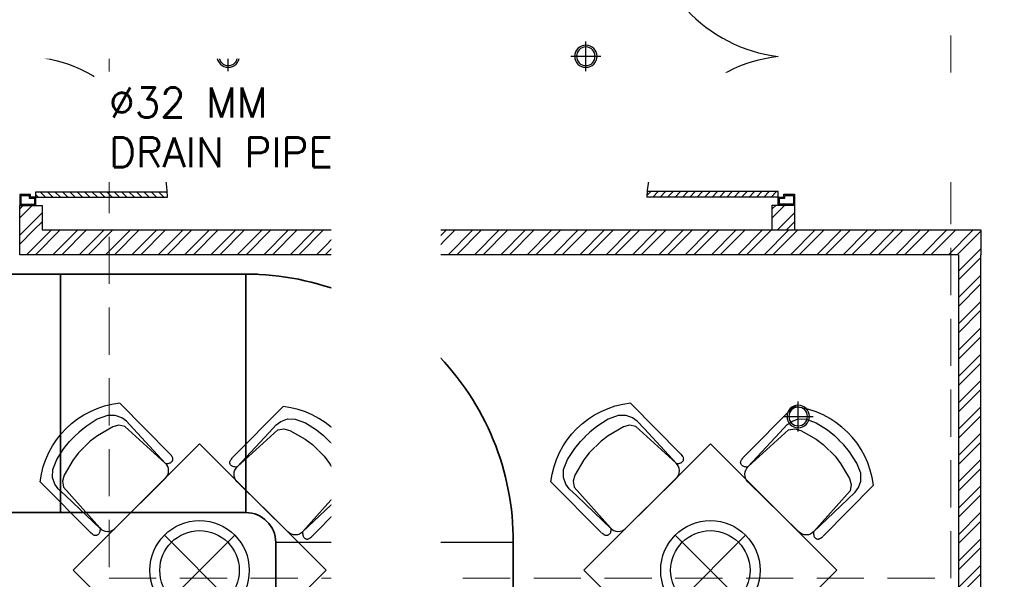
# Model space of a CAD drawing. Header units: inches. Extents: x 110711 to 158499, y 12149 to 19253.
# Tile 20 of 46: x 123537 to 123735, y 17884 to 17997. Entities that reach past the tile are written whole.
import ezdxf

# ---------------------------------------------------------------- set-up
doc = ezdxf.new("R2010")
doc.units = ezdxf.units.IN
doc.header["$MEASUREMENT"] = 0
doc.linetypes.add('HIDDEN', pattern=[0.375, 0.25, -0.125])
doc.layers.add('15w led', color=7, linetype='Continuous', true_color=0xe600e6)
for name, color, linetype, lineweight in [('AC DUCT', 5, 'Continuous', 35), ('HVAC SERVICE', 7, 'Continuous', 35), ('HVAC TEXT PP', 7, 'Continuous', 20), ('PD_HATCH', 45, 'Continuous', 9), ('SAG', 140, 'Continuous', 20)]:
    doc.layers.add(name, color=color, linetype=linetype, lineweight=lineweight)
doc.layers.add('AR PLANS', color=7, linetype='Continuous')
doc.layers.add('PD_LIGHTING', color=23, linetype='Continuous')
doc.layers.add('PD_BASE', color=8, linetype='Continuous', transparency=0.5)
doc.styles.get("Standard").update_dxf_attribs({"font": 'romans.shx', "height": 6})
pattern_1 = [(45, (-133026.243, -19588.7534), (-2.65165043, 2.65165043), []), (45, (-133024.475, -19588.7534), (-2.65165043, 2.65165043), [])]

# ---------------------------------------------------------------- blocks, each defined once
blk = doc.blocks.new('columns2')
at = {"layer": 'PD_HATCH', "color": 175, "linetype": 'HIDDEN', "ltscale": 38}
for p, q in [((556.5, -408), (556.5, -265)), ((387, -268), (387, -408)), ((387, -408), (556.5, -408))]:
    blk.add_line(p, q, dxfattribs=at)
blk = doc.blocks.new('LGIHT46E')
at = {"color": 8}
for p, q in [((7.07, 7.07), (-7.07, -7.07)), ((-7.07, 7.07), (7.07, -7.07))]:
    blk.add_line(p, q, dxfattribs=at)
for radius in [10, 8]:
    blk.add_circle((0, 0), radius, dxfattribs=at)
blk = doc.blocks.new('ight 18w')
at = {"color": 8, "lineweight": 25}
for p, q in [((0, 6), (0, -6)), ((6, 0), (-6, 0))]:
    blk.add_line(p, q, dxfattribs=at)
for radius in [4.5, 3.75]:
    blk.add_circle((0, 0), radius, dxfattribs=at)
blk = doc.blocks.new('door')
h = blk.add_hatch()
h.set_pattern_fill('ANSI31', color=8, scale=10, style=0)
h.set_pattern_definition([(45, (10752.127, -6120.4824), (-0.883883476, 0.883883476), [])])
edge = h.paths.add_edge_path()
edge.add_arc((-14403.84, -18781.42), 31.42, 180, 182.3452)
edge.add_line((-14435.23, -18782.7), (-14403.84, -18782.7))
edge.add_line((-14403.84, -18782.7), (-14403.84, -18781.42))
edge.add_line((-14403.84, -18781.42), (-14435.26, -18781.42))
h = blk.add_hatch()
h.set_pattern_fill('ANSI31', color=8, scale=10, style=0)
h.set_pattern_definition([(45, (10752.127, -6123.4768), (-0.883883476, 0.883883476), [])])
edge = h.paths.add_edge_path()
edge.add_arc((-14403.84, -18848.7), 31.42, 177.6548, 180, ccw=False)
edge.add_line((-14435.23, -18847.41), (-14403.84, -18847.41))
edge.add_line((-14403.84, -18847.41), (-14403.84, -18848.7))
edge.add_line((-14403.84, -18848.7), (-14435.26, -18848.7))
at = {"color": 8}
for p, q in [((-14403.84, -18780.13), (-14403.84, -18782.7)), ((-14403.84, -18781.42), (-14435.26, -18781.42)), ((-14403.84, -18782.7), (-14435.23, -18782.7)), ((-14403.84, -18848.7), (-14435.26, -18848.7)), ((-14403.84, -18847.41), (-14435.23, -18847.41)), ((-14403.84, -18849.98), (-14403.84, -18847.41))]:
    blk.add_line(p, q, dxfattribs=at)
for points in [[(-14399.98, -18782.06), (-14399.98, -18779.49), (-14403.84, -18779.49), (-14403.84, -18781.42), (-14402.55, -18781.42), (-14402.55, -18782.06), (-14399.98, -18782.06)], [(-14399.98, -18848.05), (-14399.98, -18850.62), (-14403.84, -18850.62), (-14403.84, -18848.7), (-14402.55, -18848.7), (-14402.55, -18848.05), (-14399.98, -18848.05)]]:
    blk.add_lwpolyline(points, dxfattribs=at)
for points in [[(-14400.24, -18781.8), (-14400.24, -18779.74), (-14403.58, -18779.74), (-14403.58, -18781.16), (-14402.3, -18781.16), (-14402.3, -18781.8)], [(-14400.24, -18848.31), (-14400.24, -18850.37), (-14403.58, -18850.37), (-14403.58, -18848.95), (-14402.3, -18848.95), (-14402.3, -18848.31)]]:
    blk.add_lwpolyline(points, close=True, dxfattribs=at)
for centre, radius, start, end in [((-14399.51, -18779.61), 35.79, 182.8848, 263.0539), ((-14399.87, -18850.35), 35.42, 96.4258, 177.3294)]:
    blk.add_arc(centre, radius, start, end, dxfattribs=at)
blk = doc.blocks.new('A$C57124B3B')
at = {"color": 8}
for p, q in [((45.6, 504.4), (45.6, 108.7)), ((664.8, 108.7), (664.8, 505.8))]:
    blk.add_line(p, q, dxfattribs=at)
blk.add_lwpolyline([(353.4, 143.9), (309.5, 143.9), (260.3, 150.9), (165.5, 175.5), (135.6, 193), (116.3, 221.1), (100.2, 522.3, -0.429937), (157.5, 582.7), (552.9, 582.7, -0.429937), (610.2, 522.3), (594.1, 221.1), (574.7, 193), (544.9, 175.5), (450, 150.9), (400.9, 143.9), (356.9, 143.9)], format="xyb", dxfattribs=at)
for points in [[(100.1, 525.3), (95.1, 530.4), (90.5, 534.4), (86, 537.4), (81.9, 539.5), (78.1, 540.8), (74.6, 541.6), (71.3, 541.8), (68.3, 541.7), (65.6, 541.4), (63.1, 540.9), (60.9, 540.1), (58.9, 539.2), (57, 538), (55.4, 536.7), (53.9, 535.2), (52.5, 533.5), (51.2, 531.6), (50.1, 529.3), (49, 526.2), (47.9, 521.9), (47, 516.3), (46.1, 509.1), (45.8, 505.8)], [(100.1, 525.3), (91.7, 265), (90, 207.1), (95.2, 175.5), (111, 140.4), (142.7, 110.5), (197.1, 85.9), (269.1, 70.1), (318.3, 64.9), (356.9, 64.9)], [(610.4, 525.3), (618.8, 265), (620.6, 207.1), (615.3, 175.5), (599.5, 140.4), (567.9, 110.5), (513.4, 85.9), (441.4, 70.1), (392.2, 64.9), (353.6, 64.9)], [(610.4, 525.3), (615.4, 530.4), (620.1, 534.4), (624.5, 537.4), (628.6, 539.5), (632.4, 540.8), (636, 541.6), (639.2, 541.8), (642.2, 541.7), (644.9, 541.4), (647.4, 540.9), (649.6, 540.1), (651.7, 539.2), (653.5, 538), (655.1, 536.7), (656.6, 535.2), (658, 533.5), (659.3, 531.6), (660.5, 529.3), (661.5, 526.2), (662.6, 521.9), (663.5, 516.3), (664.4, 509.1), (664.8, 505.8)]]:
    blk.add_lwpolyline(points, dxfattribs=at)
blk.add_arc((355.2, 498.7), 498, 231.563, 308.437, dxfattribs=at)
blk = doc.blocks.new('5T2G3')
at = {"color": 8}
blk.add_lwpolyline([(-65.1, 22.42), (-29.1, 22.42), (-29.1, 58.42), (-65.1, 58.42)], close=True, dxfattribs=at)
at = {"color": 8, "extrusion": (0, 0, -1), "yscale": 0.03640297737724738, "zscale": -0.03640297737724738}
for p, xscale, rotation in [((58.84, 79.7), 0.03640297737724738, 180.3099349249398), ((86.38, 27.68), 0.03640297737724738, 90.30993492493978), ((7.82, 27.68), -0.03640297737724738, 269.6900650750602), ((58.84, 1.14), -0.03640297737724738, 359.6900650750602)]:
    blk.add_blockref('A$C57124B3B', p, dxfattribs=dict(at, xscale=xscale, rotation=rotation))
blk = doc.blocks.new('FF')
at = {"layer": 'PD_BASE'}
h = blk.add_hatch(dxfattribs=at)
h.set_pattern_fill('ANSI32', color=8, scale=10)
h.set_pattern_definition(pattern_1)
h.paths.add_polyline_path([(373.5, -392.94), (369, -392.94), (369, -397.88), (373.5, -397.88)])
h = blk.add_hatch(dxfattribs=at)
h.set_pattern_fill('ANSI32', color=8, scale=10)
h.set_pattern_definition([(45, (-132874.7337, -19588.7534), (-2.65165043, 2.65165043), []), (45, (-132872.966, -19588.7534), (-2.65165043, 2.65165043), [])])
h.paths.add_polyline_path([(525.01, -392.88), (520.51, -392.88), (520.51, -397.88), (525.01, -397.88)])
h = blk.add_hatch(dxfattribs=at)
h.set_pattern_fill('ANSI32', color=8, scale=10)
h.set_pattern_definition(pattern_1)
h.paths.add_polyline_path([(562.5, -397.88), (369, -397.88), (369, -402.88), (406.95, -402.88), (558, -402.88), (558, -930), (562.5, -930), (562.5, -402.88)])
at = {"layer": 'PD_BASE', "color": 8, "lineweight": 30}
blk.add_line((562.5, -503.27), (562.5, -458.54), dxfattribs=at)
for points in [[(558, -402.88), (369, -402.88), (369, -392.94), (373.5, -392.94), (373.5, -397.88), (562.5, -397.88), (562.5, -402.88)], [(520.51, -397.88), (520.51, -392.88), (525.01, -392.88), (525.01, -397.88)], [(558, -402.88), (558, -930), (562.5, -930), (562.5, -402.88)]]:
    blk.add_lwpolyline(points, dxfattribs=at)
at = {"layer": '15w led', "color": 8, "xscale": -0.5, "yscale": 0.5, "zscale": 0.5, "rotation": 89.99999999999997}
for p in [(411, -362.94), (483, -362.94)]:
    blk.add_blockref('ight 18w', p, dxfattribs=at)
at = {"layer": '15w led', "xscale": -0.5, "yscale": 0.5, "zscale": 0.5, "rotation": 90}
blk.add_blockref('ight 18w', (525.75, -435.44), dxfattribs=at)
at = {"layer": 'PD_BASE', "color": 8, "ltscale": 25, "yscale": 0.842675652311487, "zscale": 0.842675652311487}
for p, xscale in [((-11765.51, 15492.02), -0.842675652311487), ((12659.51, 15492.08), 0.842675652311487)]:
    blk.add_blockref('door', p, dxfattribs=dict(at, xscale=xscale))
at = {"layer": 'PD_BASE', "color": 8, "rotation": 45}
for p in [(467.11, -461.68), (569.96, -461.68)]:
    blk.add_blockref('5T2G3', p, dxfattribs=at)
at = {"layer": 'PD_LIGHTING', "color": 8}
for p in [(405.22, -466.4), (508.07, -466.4)]:
    blk.add_blockref('LGIHT46E', p, dxfattribs=at)
blk = doc.blocks.new('zw$AA05')
at = {"layer": 'SAG'}
for p, q in [((-2.44, 0), (-1.23, 1.03)), ((-2.44, 0), (-1.23, -1.03)), ((-1.23, 1.03), (-1.23, 0.5)), ((-1.23, 0.5), (0, 0.5)), ((0, 0.5), (0, 0)), ((0, -0.5), (0, 0)), ((-1.23, -1.03), (-1.23, -0.5)), ((-1.23, -0.5), (0, -0.5))]:
    blk.add_line(p, q, dxfattribs=at)
blk = doc.blocks.new('zw$8A54')
at = {"layer": 'SAG'}
h = blk.add_hatch(color=256, dxfattribs=at)
h.dxf.hatch_style = 1
h.paths.add_polyline_path([(-4.13, -11.5), (2.87, -11.5), (2.87, 11.5), (-4.13, 11.5)])
h.paths.add_polyline_path([(-3.63, -11), (2.37, -11), (2.37, 11), (-3.63, 11)], flags=16)
h = blk.add_hatch(color=256, dxfattribs=at)
h.dxf.hatch_style = 1
h.paths.add_polyline_path([(-0.01, -11), (-0.01, 11), (0.74, 11), (0.74, -11)])
h.paths.add_polyline_path([(-2.01, -11), (-2.01, 11), (-1.25, 11), (-1.25, -11)])
h = blk.add_hatch(color=256, dxfattribs=at)
h.dxf.hatch_style = 1
h.paths.add_polyline_path([(-7.91, 0.6), (-6.1, 2.14), (-6.1, 1.35), (-4.26, 1.35), (-4.26, 0.6), (-4.26, -0.14), (-6.1, -0.14), (-6.1, -0.94)])
h = blk.add_hatch(color=256, dxfattribs=at)
h.dxf.hatch_style = 1
h.paths.add_polyline_path([(3.13, -0.14), (4.97, -0.14), (4.97, -0.94), (6.78, 0.6), (4.97, 2.14), (4.97, 1.35), (3.13, 1.35), (3.13, 0.6)])
at = {"color": 1}
for points in [[(-4.13, 11.5), (2.87, 11.5), (2.87, -11.5), (-4.13, -11.5)], [(2.37, -11), (-3.63, -11), (-3.63, 11), (2.37, 11)], [(-2.01, 11), (-1.25, 11), (-1.25, -11), (-2.01, -11)], [(0.74, 11), (0, 11), (0, -11), (0.74, -11)]]:
    blk.add_lwpolyline(points, close=True, dxfattribs=at)
for points in [[(-2.01, 11), (-1.25, 11), (-1.25, -11), (-2.01, -11)], [(-0.01, 11), (0.74, 11), (0.74, -11), (-0.01, -11)]]:
    blk.add_lwpolyline(points, close=True)
at = {"layer": 'SAG'}
for points in [[(-4.13, 11.5), (2.87, 11.5), (2.87, -11.5), (-4.13, -11.5)], [(-3.63, 11), (2.37, 11), (2.37, -11), (-3.63, -11)]]:
    blk.add_lwpolyline(points, close=True, dxfattribs=at)
for points in [[(-2.12, -11), (-3.63, -11), (-3.63, 11), (-2.12, 11)], [(-1.22, 11), (0, 11)], [(1.1, 11), (2.37, 11), (2.37, -11), (1.1, -11)], [(0, -11), (-1.22, -11)]]:
    blk.add_lwpolyline(points, dxfattribs=at)
at = {"layer": 'SAG', "yscale": 1.5, "zscale": 1.5}
for p, xscale in [((-4.26, 0.6), 1.5), ((3.13, 0.6), -1.5)]:
    blk.add_blockref('zw$AA05', p, dxfattribs=dict(at, xscale=xscale))
blk = doc.blocks.new('HVAC SERVICE')
at = {"layer": 'AC DUCT'}
for p, q in [((361.74, -406.79), (416.9, -406.79)), ((377.23, -406.79), (377.23, -454.79)), ((414.55, -454.79), (414.55, -406.79)), ((361.68, -454.79), (414.55, -454.79)), ((420.55, -460.79), (468.38, -460.71)), ((420.55, -460.79), (420.55, -577.64)), ((468.37, -460.12), (468.44, -577.62))]:
    blk.add_line(p, q, dxfattribs=at)
for centre, radius, start, end in [((414.68, -460.49), 53.69, 359.6742, 90.1349), ((414.55, -460.79), 6, 360, 90)]:
    blk.add_arc(centre, radius, start, end, dxfattribs=at)
at = {"layer": 'SAG'}
blk.add_blockref('zw$8A54', (444.75, -475.47), dxfattribs=at)
at = {"layer": 'HVAC TEXT PP', "insert": (38.05, -323.88), "char_height": 6, "width": 237.4875, "attachment_point": 1, "bg_fill": 2}
blk.add_mtext('\\pi93.773;1 NOS 11 TR DUCT ABLE UNIT \\P\\pi127.77;SIZE:-W1820XD780H475\\P\\pi192.34;CFM 4400\\P\\pi231.49; ', dxfattribs=at)
at = {"layer": 'HVAC TEXT PP', "char_height": 6, "width": 237.4875, "attachment_point": 1, "bg_fill": 2}
for s, insert in [('\\pi175.77;14 NOS S.A.G\\P\\pi156.34;SIZE:-550X150MM\\P\\pi169.49;314 CFM EACH\\P\\pi124.63;COLLAR SIZE:550X150MM ', (-269.88, -360.5)), ('\\pi198.34;800 CFM \\P\\pi217.49;F.A.D', (64.94, -436.21))]:
    blk.add_mtext(s, dxfattribs=dict(at, insert=insert))
at = {"layer": 'HVAC TEXT PP', "insert": (217.3, -344.41), "char_height": 6, "width": 237.4875, "attachment_point": 1, "bg_fill": 2}
blk.add_mtext('\\pi92.887;300X200MM\\P\\pi99.172;800 CFM ', dxfattribs=at)
at = {"layer": 'HVAC TEXT PP', "insert": (434.74, -635.41), "char_height": 6, "width": 237.4875, "attachment_point": 1, "rotation": 90, "bg_fill": 2}
blk.add_mtext('\\pi90.887;1200x350MM\\P\\pi96.315;4400 CFM ', dxfattribs=at)
at = {"layer": 'HVAC TEXT PP', "insert": (387, -369.25), "char_height": 6, "width": 237.4875, "attachment_point": 1, "bg_fill": 2}
blk.add_mtext('∅32 MM \\PDRAIN PIPE ', dxfattribs=at)

msp = doc.modelspace()

# ---------------------------------------------------------------- block references
at = {"layer": 'AR PLANS'}
for name, p in [('FF', (123167.99, 18352.43)), ('columns2', (123167.99, 18292.43))]:
    msp.add_blockref(name, p, dxfattribs=at)

# ---------------------------------------------------------------- next in the draw order: block references
at = {"layer": 'HVAC SERVICE'}
msp.add_blockref('HVAC SERVICE', (123167.99, 18352.43), dxfattribs=at)

doc.saveas('drawing.dxf')
